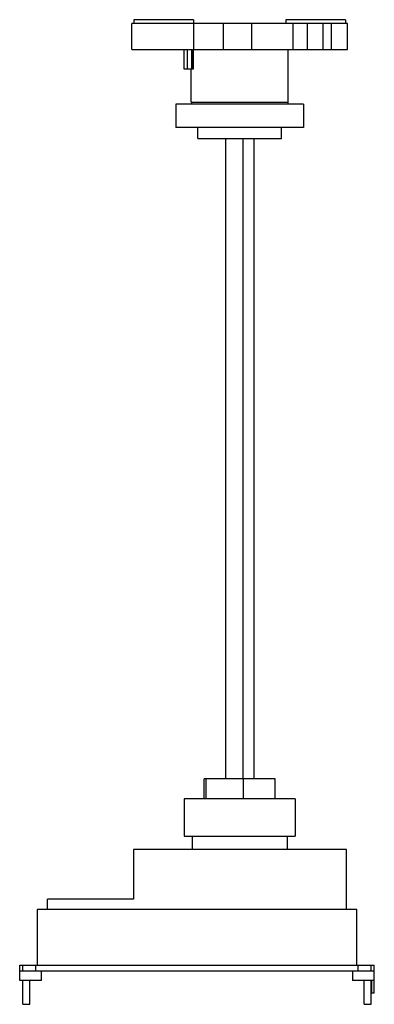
# Model space of a CAD drawing. Header units: millimetres. Extents: x 144 to 352, y 55 to 631.
import ezdxf

# ---------------------------------------------------------------- set-up
doc = ezdxf.new("R2010")
doc.units = ezdxf.units.MM
doc.header["$LTSCALE"] = 44.47441
doc.layers.add('00_COMPONENTS_1', color=7, linetype='CONTINUOUS')

msp = doc.modelspace()

# ---------------------------------------------------------------- linework, layer by layer
at = {"layer": '00_COMPONENTS_1', "color": 7, "linetype": 'Continuous'}
for p, q in [((209.76, 613.42), (209.76, 628.62)), ((336.04, 628.62), (209.76, 628.62)), ((210.88, 630.92), (210.88, 628.62)), ((245.88, 630.92), (210.88, 630.92)), ((245.88, 630.92), (245.88, 628.62)), ((245.98, 613.42), (245.98, 628.62)), ((263.35, 613.42), (263.35, 628.62)), ((280.05, 613.42), (280.05, 628.62)), ((299.92, 630.92), (299.92, 628.62)), ((334.92, 630.92), (299.92, 630.92)), ((304.15, 613.42), (304.15, 628.62)), ((312.41, 628.62), (312.41, 613.42)), ((321.74, 613.42), (321.74, 628.62)), ((326.73, 613.42), (326.73, 628.62)), ((334.92, 630.92), (334.92, 628.62)), ((336.04, 613.42), (336.04, 628.62)), ((209.76, 613.42), (336.04, 613.42)), ((240.26, 613.42), (240.26, 602.1)), ((242.23, 602.1), (242.23, 613.42)), ((244.95, 602.1), (244.95, 613.42)), ((245.74, 602.1), (245.74, 613.42)), ((245.8, 602.1), (245.8, 613.42)), ((301.34, 582.7), (301.34, 613.42)), ((240.26, 602.1), (245.8, 602.1)), ((244.44, 582.7), (244.44, 602.1)), ((244.44, 582.7), (301.34, 582.7)), ((244.64, 582.7), (244.64, 581.4)), ((301.14, 582.7), (301.14, 581.4)), ((235.47, 581.4), (235.47, 567.75)), ((310.32, 581.4), (235.47, 581.4)), ((310.32, 581.4), (310.32, 567.75)), ((310.32, 567.75), (235.47, 567.75)), ((248.44, 561.35), (248.44, 567.75)), ((297.34, 561.35), (297.34, 567.75)), ((248.44, 561.35), (297.34, 561.35)), ((264.63, 561.35), (264.63, 186.7)), ((274.67, 561.35), (274.67, 186.7)), ((281.15, 561.35), (281.15, 186.7)), ((293.69, 186.7), (252.09, 186.7)), ((252.09, 175), (252.09, 186.7)), ((253.14, 186.7), (253.14, 175)), ((275.06, 175), (275.06, 186.7)), ((293.69, 175), (293.69, 186.7)), ((305.39, 175), (240.39, 175)), ((240.39, 175), (240.39, 153.1)), ((305.39, 175), (305.39, 153.1)), ((240.39, 153.1), (305.39, 153.1)), ((244.99, 153.1), (244.99, 145.2)), ((300.79, 153.1), (300.79, 145.2)), ((335.39, 145.2), (210.7, 145.2)), ((210.7, 145.2), (210.7, 116.2)), ((335.39, 110.2), (335.39, 145.2)), ((210.7, 116.2), (160.39, 116.2)), ((160.39, 110.2), (160.39, 116.2)), ((341.49, 110.2), (154.29, 110.2)), ((154.29, 110.2), (154.29, 77.7)), ((341.49, 77.7), (341.49, 110.2)), ((143.99, 77.7), (351.79, 77.7)), ((143.99, 68.7), (143.99, 77.7)), ((145.89, 74.3), (145.89, 77.7)), ((153.39, 74.3), (153.39, 77.7)), ((342.39, 74.3), (342.39, 77.7)), ((349.89, 74.3), (349.89, 77.7)), ((351.79, 61.4), (351.79, 77.7)), ((143.99, 74.3), (351.79, 74.3)), ((156.86, 68.7), (156.86, 74.3)), ((338.92, 74.3), (338.92, 68.7)), ((156.86, 68.7), (143.99, 68.7)), ((145.89, 54.7), (145.89, 68.7)), ((149.89, 54.7), (149.89, 68.7)), ((351.79, 68.7), (338.92, 68.7)), ((345.89, 54.7), (345.89, 68.7)), ((349.89, 54.7), (349.89, 68.7)), ((350.29, 61.4), (350.29, 68.7)), ((350.29, 61.4), (351.79, 61.4)), ((145.89, 54.7), (149.89, 54.7)), ((345.89, 54.7), (349.89, 54.7))]:
    msp.add_line(p, q, dxfattribs=at)

doc.saveas('drawing.dxf')
